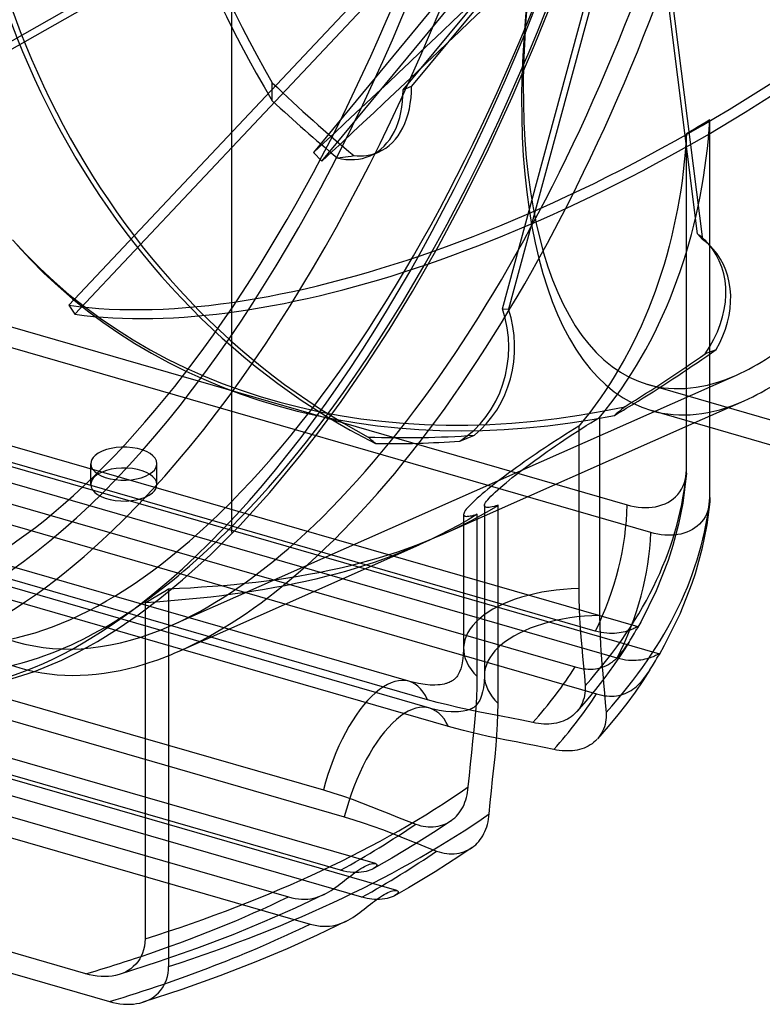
# Model space of a CAD drawing. Header units: millimetres. Extents: x -156 to 156, y -127 to 111.
# Tile 9 of 12: x 41 to 103, y -127 to -45. Entities that reach past the tile are written whole.
import ezdxf

# ---------------------------------------------------------------- set-up
doc = ezdxf.new("R2010")
doc.units = ezdxf.units.MM
doc.layers.add('HIDDEN', color=7, linetype='Continuous')
doc.layers.add('THICK', color=7, linetype='Continuous')

msp = doc.modelspace()

# ---------------------------------------------------------------- linework, layer by layer
at = {"layer": 'HIDDEN'}
for p, q in [((58.61, -87.587), (58.61, 53.749)), ((58.61, -87.587), (58.61, 53.749)), ((69.439, -30.225), (32.714, -51.072)), ((33.121, -51.529), (70.53, -30.294)), ((85.124, -36.573), (73.551, -50.52)), ((72.85, -50.827), (84.282, -37.05)), ((71.867, -40.275), (45.078, -68.722)), ((45.571, -69.464), (72.859, -40.487)), ((78.544, -40.112), (65.397, -56.034)), ((66.097, -56.746), (79.49, -40.526)), ((97.323, -62.792), (94.574, -40.951)), ((94.947, -41.139), (97.73, -63.249)), ((83.784, -47.11), (85.564, -42.668)), ((81.122, -69.022), (87.896, -44.02)), ((88.472, -43.734), (81.615, -69.045)), ((-46.471, -45.475), (91.471, -85.295)), ((93.454, -87.6), (-48.454, -46.634)), ((81.916, -51.443), (83.784, -47.11)), ((-68.203, -49.069), (92.367, -95.422)), ((-69.992, -50.285), (94.156, -97.67)), ((61.979, -50.485), (61.98, -50.236)), ((61.979, -50.734), (61.979, -50.485)), ((72.85, -50.827), (73.551, -50.52)), ((61.973, -51.726), (61.975, -51.479)), ((61.975, -51.479), (61.977, -51.231)), ((61.977, -51.231), (61.978, -50.983)), ((61.978, -50.983), (61.979, -50.734)), ((79.94, -55.713), (81.916, -51.443)), ((88.829, -95.791), (-63.329, -51.866)), ((90.631, -98.043), (-65.131, -53.078)), ((97.388, -53.887), (97.062, -54.082)), ((97.713, -53.691), (97.388, -53.887)), ((98.036, -53.497), (97.713, -53.691)), ((98.357, -53.302), (98.036, -53.497)), ((98.298, -54.099), (98.357, -53.302)), ((98.357, -78.874), (98.357, -53.302)), ((-67.649, -54.084), (87.149, -98.77)), ((96.404, -54.475), (96.356, -55.252)), ((96.734, -54.279), (96.404, -54.475)), ((96.404, -82.389), (96.404, -54.475)), ((97.062, -54.082), (96.734, -54.279)), ((98.226, -54.897), (98.298, -54.099)), ((-69.421, -55.304), (88.921, -101.013)), ((96.356, -55.252), (96.295, -56.031)), ((98.142, -55.697), (98.226, -54.897)), ((65.397, -56.034), (66.097, -56.746)), ((67.612, -56.449), (67.84, -56.425)), ((67.84, -56.425), (68.069, -56.397)), ((68.069, -56.397), (68.3, -56.365)), ((68.3, -56.365), (68.532, -56.328)), ((68.532, -56.328), (68.765, -56.288)), ((70.101, -56.308), (70.802, -56.002)), ((77.893, -59.837), (79.94, -55.713)), ((96.295, -56.031), (96.221, -56.812)), ((98.046, -56.497), (98.142, -55.697)), ((67.382, -56.468), (67.612, -56.449)), ((96.221, -56.812), (96.135, -57.594)), ((97.937, -57.297), (98.046, -56.497)), ((96.135, -57.594), (96.035, -58.376)), ((97.815, -58.097), (97.937, -57.297)), ((96.035, -58.376), (95.922, -59.157)), ((97.532, -59.691), (97.68, -58.895)), ((97.68, -58.895), (97.815, -58.097)), ((73.333, -99.962), (-67.786, -59.224)), ((95.922, -59.157), (95.796, -59.938)), ((97.371, -60.484), (97.532, -59.691)), ((75.065, -102.194), (-69.518, -60.456)), ((75.782, -63.804), (77.893, -59.837)), ((95.796, -59.938), (95.657, -60.717)), ((97.197, -61.275), (97.371, -60.484)), ((74.89, -101.489), (-66.229, -60.752)), ((95.657, -60.717), (95.504, -61.493)), ((97.01, -62.061), (97.197, -61.275)), ((76.622, -103.721), (-67.961, -61.984)), ((95.504, -61.493), (95.338, -62.268)), ((96.81, -62.844), (97.01, -62.061)), ((95.338, -62.268), (95.159, -63.039)), ((96.597, -63.621), (96.81, -62.844)), ((97.323, -62.792), (97.73, -63.249)), ((73.635, -67.568), (75.782, -63.804)), ((94.966, -63.806), (94.759, -64.568)), ((95.159, -63.039), (94.966, -63.806)), ((96.37, -64.394), (96.597, -63.621)), ((98.617, -64.051), (98.211, -63.595)), ((94.759, -64.568), (94.54, -65.326)), ((96.13, -65.16), (96.37, -64.394)), ((94.54, -65.326), (94.306, -66.078)), ((95.877, -65.92), (96.13, -65.16)), ((94.306, -66.078), (94.06, -66.825)), ((95.611, -66.673), (95.877, -65.92)), ((94.06, -66.825), (93.8, -67.565)), ((95.332, -67.419), (95.611, -66.673)), ((71.684, -70.772), (73.635, -67.568)), ((93.8, -67.565), (93.527, -68.298)), ((95.04, -68.157), (95.332, -67.419)), ((93.527, -68.298), (93.24, -69.024)), ((94.735, -68.887), (95.04, -68.157)), ((-76.622, -69.484), (67.961, -111.221)), ((45.078, -68.722), (45.571, -69.464)), ((81.122, -69.022), (81.615, -69.045)), ((93.24, -69.024), (92.941, -69.743)), ((94.417, -69.609), (94.735, -68.887)), ((72.337, -117.352), (-93.173, -69.574)), ((92.941, -69.743), (92.628, -70.453)), ((93.744, -71.024), (94.087, -70.321)), ((94.087, -70.321), (94.417, -69.609)), ((67.649, -115.657), (-87.149, -70.971)), ((69.709, -73.819), (71.684, -70.772)), ((92.303, -71.155), (91.964, -71.847)), ((92.628, -70.453), (92.303, -71.155)), ((93.388, -71.717), (93.744, -71.024)), ((91.964, -71.847), (91.613, -72.531)), ((93.02, -72.4), (93.388, -71.717)), ((69.421, -117.901), (-88.921, -72.192)), ((91.613, -72.531), (91.25, -73.204)), ((92.64, -73.072), (93.02, -72.4)), ((97.965, -72.741), (98.124, -72.676)), ((98.124, -72.676), (98.278, -72.616)), ((98.278, -72.616), (98.43, -72.557)), ((98.43, -72.557), (98.582, -72.501)), ((98.582, -72.501), (98.732, -72.446)), ((98.732, -72.446), (98.881, -72.394)), ((91.25, -73.204), (90.874, -73.868)), ((92.248, -73.733), (92.64, -73.072)), ((67.715, -76.707), (69.709, -73.819)), ((90.874, -73.868), (90.486, -74.521)), ((91.429, -75.022), (91.844, -74.384)), ((91.844, -74.384), (92.248, -73.733)), ((-90.631, -75.162), (65.131, -120.127)), ((53.621, -95.31), (100.569, -74.524)), ((90.086, -75.164), (89.674, -75.795)), ((90.486, -74.521), (90.086, -75.164)), ((91.002, -75.649), (91.429, -75.022)), ((89.674, -75.795), (89.251, -76.415)), ((90.565, -76.263), (91.002, -75.649)), ((118.306, -82.551), (93.191, -75.301)), ((65.769, -79.35), (67.715, -76.707)), ((89.251, -76.415), (88.816, -77.024)), ((89.657, -77.455), (90.116, -76.865)), ((90.116, -76.865), (90.565, -76.263)), ((97.053, -78.497), (101.197, -76.662)), ((88.371, -77.62), (87.914, -78.205)), ((88.816, -77.024), (88.371, -77.62)), ((89.188, -78.032), (89.657, -77.455)), ((90.712, -77.63), (90.567, -77.748)), ((90.855, -77.51), (90.712, -77.63)), ((90.998, -77.39), (90.855, -77.51)), ((91.14, -77.269), (90.998, -77.39)), ((91.281, -77.146), (91.14, -77.269)), ((87.914, -78.205), (87.448, -78.777)), ((88.07, -78.722), (88.444, -78.488)), ((88.444, -78.488), (88.817, -78.258)), ((88.817, -78.258), (89.188, -78.032)), ((89.188, -78.032), (89.188, -81.979)), ((90.567, -77.748), (90.423, -77.866)), ((86.733, -79.215), (86.373, -79.439)), ((87.091, -78.994), (86.733, -79.215)), ((86.953, -79.441), (87.324, -79.199)), ((87.448, -78.777), (87.091, -78.994)), ((87.324, -79.199), (87.696, -78.96)), ((87.448, -78.777), (87.448, -92.254)), ((87.696, -78.96), (88.07, -78.722)), ((64.39, -81.124), (65.769, -79.35)), ((70.053, -79.759), (69.952, -79.666)), ((70.154, -79.851), (70.053, -79.759)), ((70.254, -79.942), (70.154, -79.851)), ((70.354, -80.032), (70.254, -79.942)), ((70.454, -80.122), (70.354, -80.032)), ((70.553, -80.21), (70.454, -80.122)), ((77.561, -80.003), (77.769, -79.924)), ((77.769, -79.924), (77.974, -79.844)), ((77.974, -79.844), (78.177, -79.763)), ((78.177, -79.763), (78.378, -79.681)), ((78.378, -79.681), (78.579, -79.597)), ((78.579, -79.597), (78.778, -79.513)), ((85.299, -80.127), (84.945, -80.359)), ((85.655, -79.896), (85.299, -80.127)), ((85.513, -80.406), (85.864, -80.166)), ((86.014, -79.666), (85.655, -79.896)), ((85.864, -80.166), (86.222, -79.925)), ((86.373, -79.439), (86.014, -79.666)), ((86.222, -79.925), (86.585, -79.683)), ((86.585, -79.683), (86.953, -79.441)), ((84.25, -80.822), (83.911, -81.053)), ((84.595, -80.591), (84.25, -80.822)), ((84.491, -81.121), (84.831, -80.88)), ((84.945, -80.359), (84.595, -80.591)), ((84.831, -80.88), (85.169, -80.644)), ((85.169, -80.644), (85.513, -80.406)), ((61.776, -84.265), (64.39, -81.124)), ((82.925, -81.737), (82.597, -81.969)), ((83.252, -81.507), (82.925, -81.737)), ((83.578, -81.281), (83.252, -81.507)), ((83.473, -81.857), (83.809, -81.611)), ((83.911, -81.053), (83.578, -81.281)), ((83.809, -81.611), (84.149, -81.365)), ((84.149, -81.365), (84.491, -81.121)), ((46.891, -83.612), (46.891, -81.88)), ((52.391, -83.612), (52.391, -81.88)), ((81.944, -82.441), (81.623, -82.677)), ((82.269, -82.205), (81.944, -82.441)), ((82.213, -82.814), (82.512, -82.582)), ((82.597, -81.969), (82.269, -82.205)), ((82.512, -82.582), (82.823, -82.344)), ((82.823, -82.344), (83.144, -82.102)), ((83.144, -82.102), (83.473, -81.857)), ((96.394, -82.667), (96.397, -82.62)), ((96.397, -82.62), (96.4, -82.574)), ((96.4, -82.574), (96.402, -82.527)), ((96.402, -82.527), (96.403, -82.481)), ((96.403, -82.481), (96.404, -82.435)), ((96.404, -82.435), (96.404, -82.389)), ((80.707, -83.369), (80.423, -83.591)), ((81.003, -83.143), (80.707, -83.369)), ((81.309, -82.911), (81.003, -83.143)), ((81.623, -82.677), (81.309, -82.911)), ((81.405, -83.464), (81.658, -83.256)), ((81.658, -83.256), (81.928, -83.039)), ((81.928, -83.039), (82.213, -82.814)), ((96.393, -82.672), (96.091, -85.159)), ((96.215, -83.524), (96.299, -83.25)), ((96.299, -83.25), (96.359, -82.961)), ((96.359, -82.961), (96.394, -82.667)), ((79.653, -84.21), (79.428, -84.399)), ((79.895, -84.012), (79.653, -84.21)), ((80.152, -83.805), (79.895, -84.012)), ((80.423, -83.591), (80.152, -83.805)), ((80.325, -84.416), (80.516, -84.235)), ((80.516, -84.235), (80.726, -84.045)), ((80.726, -84.045), (80.952, -83.846)), ((80.952, -83.846), (81.169, -83.661)), ((81.169, -83.661), (81.405, -83.464)), ((95.682, -84.443), (95.849, -84.232)), ((95.849, -84.232), (95.992, -84.009)), ((95.992, -84.009), (96.111, -83.779)), ((96.111, -83.779), (96.215, -83.524)), ((59.278, -87.005), (61.776, -84.265)), ((78.818, -84.935), (78.639, -85.102)), ((79.012, -84.759), (78.818, -84.935)), ((79.22, -84.577), (79.012, -84.759)), ((79.428, -84.399), (79.22, -84.577)), ((79.707, -85.119), (79.784, -85.007)), ((79.784, -85.007), (79.884, -84.881)), ((79.884, -84.881), (80.008, -84.739)), ((80.008, -84.739), (80.156, -84.584)), ((80.156, -84.584), (80.325, -84.416)), ((94.861, -85.096), (95.079, -84.967)), ((95.079, -84.967), (95.291, -84.814)), ((95.291, -84.814), (95.494, -84.639)), ((95.494, -84.639), (95.682, -84.443)), ((98.34, -85.04), (98.302, -85.318)), ((77.959, -85.877), (77.914, -85.963)), ((78.024, -85.778), (77.959, -85.877)), ((78.107, -85.667), (78.024, -85.778)), ((78.211, -85.543), (78.107, -85.667)), ((78.335, -85.407), (78.211, -85.543)), ((78.478, -85.26), (78.335, -85.407)), ((78.639, -85.102), (78.478, -85.26)), ((79.286, -86.196), (80.024, -85.776)), ((79.612, -85.365), (79.622, -85.297)), ((79.62, -85.416), (79.612, -85.365)), ((79.612, -85.365), (79.612, -99.481)), ((79.645, -85.456), (79.62, -85.416)), ((79.622, -85.297), (79.653, -85.216)), ((79.685, -85.486), (79.645, -85.456)), ((79.653, -85.216), (79.707, -85.119)), ((79.742, -85.507), (79.685, -85.486)), ((79.815, -85.519), (79.742, -85.507)), ((79.904, -85.52), (79.815, -85.519)), ((80.009, -85.513), (79.904, -85.52)), ((80.128, -85.496), (80.009, -85.513)), ((80.024, -85.776), (80.748, -85.342)), ((80.263, -85.47), (80.128, -85.496)), ((80.411, -85.435), (80.263, -85.47)), ((80.573, -85.392), (80.411, -85.435)), ((80.748, -85.341), (80.573, -85.392)), ((80.748, -85.716), (80.748, -85.342)), ((91.471, -85.295), (91.765, -85.372)), ((91.765, -85.372), (92.07, -85.436)), ((92.07, -85.436), (92.379, -85.484)), ((92.379, -85.484), (92.686, -85.514)), ((92.686, -85.514), (92.986, -85.525)), ((92.986, -85.525), (93.272, -85.519)), ((93.272, -85.519), (93.545, -85.496)), ((93.545, -85.496), (93.821, -85.455)), ((93.821, -85.455), (94.098, -85.394)), ((94.098, -85.394), (94.367, -85.312)), ((94.367, -85.312), (94.623, -85.212)), ((94.623, -85.212), (94.861, -85.096)), ((96.091, -85.159), (95.745, -86.903)), ((98.16, -85.846), (98.062, -86.084)), ((98.241, -85.589), (98.16, -85.846)), ((98.302, -85.318), (98.241, -85.589)), ((78.252, -86.542), (77.475, -86.986)), ((77.763, -86.996), (78.532, -86.603)), ((77.888, -86.037), (77.88, -86.099)), ((77.88, -86.099), (77.887, -86.147)), ((77.88, -86.099), (77.88, -97.249)), ((77.887, -86.147), (77.908, -86.185)), ((77.914, -85.963), (77.888, -86.037)), ((77.908, -86.185), (77.942, -86.215)), ((77.942, -86.215), (77.991, -86.237)), ((77.991, -86.237), (78.052, -86.251)), ((78.052, -86.251), (78.128, -86.257)), ((78.128, -86.257), (78.217, -86.255)), ((78.217, -86.255), (78.319, -86.245)), ((79.012, -86.083), (78.252, -86.542)), ((78.319, -86.245), (78.434, -86.227)), ((78.434, -86.227), (78.561, -86.202)), ((78.532, -86.603), (79.286, -86.196)), ((78.561, -86.202), (78.7, -86.169)), ((78.7, -86.169), (78.851, -86.129)), ((78.851, -86.129), (79.012, -86.083)), ((79.012, -99.559), (79.012, -86.083)), ((97.814, -86.514), (97.658, -86.717)), ((97.949, -86.302), (97.814, -86.514)), ((98.062, -86.084), (97.949, -86.302)), ((56.836, -89.441), (59.278, -87.005)), ((76.681, -87.416), (75.87, -87.831)), ((76.182, -87.738), (76.98, -87.374)), ((77.475, -86.986), (76.681, -87.416)), ((76.98, -87.374), (77.763, -86.996)), ((95.745, -86.903), (95.281, -88.665)), ((96.68, -87.467), (96.444, -87.57)), ((96.9, -87.351), (96.68, -87.467)), ((97.101, -87.223), (96.9, -87.351)), ((97.297, -87.074), (97.101, -87.223)), ((97.485, -86.905), (97.297, -87.074)), ((97.658, -86.717), (97.485, -86.905)), ((58.608, -87.587), (58.608, -87.587)), ((58.608, -87.587), (58.608, -87.586)), ((58.608, -87.586), (58.608, -87.586)), ((58.608, -87.586), (58.608, -87.586)), ((58.608, -87.586), (58.608, -87.586)), ((58.608, -87.586), (58.608, -87.586)), ((58.608, -87.586), (58.608, -87.586)), ((58.608, -87.586), (58.609, -87.586)), ((58.609, -87.587), (58.608, -87.587)), ((58.608, -87.587), (58.608, -87.587)), ((58.608, -87.587), (58.608, -87.587)), ((58.608, -87.587), (58.608, -87.587)), ((58.608, -87.587), (58.608, -87.587)), ((58.608, -87.587), (58.608, -87.587)), ((58.608, -87.587), (58.608, -87.587)), ((58.608, -87.587), (58.608, -87.587)), ((58.608, -87.587), (58.608, -87.587)), ((58.608, -87.587), (58.608, -87.587)), ((58.608, -87.587), (58.608, -87.587)), ((58.608, -87.587), (58.608, -87.587)), ((58.608, -87.587), (58.608, -87.587)), ((58.608, -87.587), (58.608, -87.587)), ((58.609, -87.586), (58.609, -87.586)), ((58.609, -87.586), (58.609, -87.586)), ((58.609, -87.586), (58.609, -87.586)), ((58.609, -87.586), (58.609, -87.586)), ((58.609, -87.586), (58.609, -87.586)), ((58.609, -87.586), (58.609, -87.586)), ((58.609, -87.586), (58.609, -87.586)), ((58.609, -87.586), (58.609, -87.586)), ((58.609, -87.586), (58.609, -87.586)), ((58.609, -87.586), (58.609, -87.586)), ((58.609, -87.586), (58.609, -87.586)), ((58.609, -87.586), (58.609, -87.586)), ((58.609, -87.586), (58.609, -87.586)), ((58.609, -87.586), (58.61, -87.586)), ((58.61, -87.587), (58.609, -87.587)), ((58.609, -87.587), (58.609, -87.587)), ((58.609, -87.587), (58.609, -87.587)), ((58.609, -87.587), (58.609, -87.587)), ((58.609, -87.587), (58.609, -87.587)), ((58.609, -87.587), (58.609, -87.587)), ((58.609, -87.587), (58.609, -87.587)), ((58.609, -87.587), (58.609, -87.587)), ((58.609, -87.587), (58.609, -87.587)), ((58.609, -87.587), (58.609, -87.587)), ((58.609, -87.587), (58.609, -87.587)), ((58.609, -87.587), (58.609, -87.587)), ((58.609, -87.587), (58.609, -87.587)), ((58.61, -87.586), (58.61, -87.586)), ((58.61, -87.586), (58.61, -87.586)), ((58.61, -87.586), (58.61, -87.586)), ((58.61, -87.586), (58.61, -87.586)), ((58.61, -87.586), (58.61, -87.586)), ((58.61, -87.586), (58.61, -87.586)), ((58.61, -87.586), (58.61, -87.586)), ((58.61, -87.586), (58.61, -87.587)), ((58.61, -87.586), (58.61, -87.586)), ((58.61, -87.587), (58.61, -87.587)), ((58.61, -87.587), (58.61, -87.587)), ((58.61, -87.587), (58.61, -87.587)), ((58.61, -87.587), (58.61, -87.587)), ((58.61, -87.587), (58.61, -87.587)), ((58.61, -87.587), (58.61, -87.587)), ((58.61, -87.587), (58.61, -87.587)), ((58.61, -87.587), (58.61, -87.587)), ((58.61, -87.587), (58.61, -87.587)), ((58.61, -87.587), (58.61, -87.587)), ((58.61, -87.587), (58.61, -87.587)), ((58.61, -87.587), (58.61, -87.587)), ((58.61, -87.587), (58.61, -87.587)), ((58.61, -87.587), (58.61, -87.587)), ((58.61, -87.587), (58.61, -87.587)), ((58.61, -87.587), (58.61, -87.587)), ((58.61, -87.587), (58.61, -87.587)), ((75.043, -88.231), (74.199, -88.616)), ((75.87, -87.831), (75.043, -88.231)), ((93.731, -87.673), (93.454, -87.6)), ((94.017, -87.734), (93.731, -87.673)), ((94.309, -87.781), (94.017, -87.734)), ((94.599, -87.812), (94.309, -87.781)), ((94.884, -87.826), (94.599, -87.812)), ((95.16, -87.824), (94.884, -87.826)), ((95.422, -87.807), (95.16, -87.824)), ((95.678, -87.774), (95.422, -87.807)), ((95.937, -87.724), (95.678, -87.774)), ((96.195, -87.656), (95.937, -87.724)), ((96.444, -87.57), (96.195, -87.656)), ((54.25, -97.449), (74.195, -88.618)), ((73.469, -88.931), (72.726, -89.236)), ((74.199, -88.616), (73.469, -88.931)), ((95.281, -88.665), (94.879, -89.921)), ((54.514, -91.543), (56.836, -89.441)), ((71.21, -89.81), (70.436, -90.081)), ((71.974, -89.529), (71.21, -89.81)), ((72.726, -89.236), (71.974, -89.529)), ((94.879, -89.921), (93.892, -92.433)), ((68.858, -90.588), (68.055, -90.825)), ((69.652, -90.34), (68.858, -90.588)), ((70.436, -90.081), (69.652, -90.34)), ((52.636, -93.089), (54.514, -91.543)), ((65.592, -91.469), (64.754, -91.662)), ((66.422, -91.265), (65.592, -91.469)), ((67.243, -91.05), (66.422, -91.265)), ((68.055, -90.825), (67.243, -91.05)), ((61.323, -92.333), (60.448, -92.476)), ((62.192, -92.18), (61.323, -92.333)), ((63.053, -92.018), (62.192, -92.18)), ((63.907, -91.845), (63.053, -92.018)), ((64.754, -91.662), (63.907, -91.845)), ((87.448, -92.254), (87.456, -93.107)), ((93.892, -92.433), (92.625, -94.998)), ((50.827, -94.448), (52.636, -93.089)), ((54.162, -93.234), (53.246, -93.311)), ((55.075, -93.15), (54.162, -93.234)), ((55.983, -93.058), (55.075, -93.15)), ((56.886, -92.958), (55.983, -93.058)), ((57.785, -92.851), (56.886, -92.958)), ((58.678, -92.735), (57.785, -92.851)), ((59.566, -92.61), (58.678, -92.735)), ((60.448, -92.476), (59.566, -92.61)), ((87.456, -93.107), (87.481, -93.924)), ((52.327, -93.382), (51.404, -93.446)), ((53.246, -93.311), (52.327, -93.382)), ((87.481, -93.924), (87.52, -94.719)), ((49.091, -95.632), (50.827, -94.448)), ((87.52, -94.719), (87.571, -95.504)), ((47.441, -96.647), (49.091, -95.632)), ((87.571, -95.504), (87.633, -96.294)), ((91.839, -95.665), (91.722, -95.711)), ((91.944, -95.62), (91.839, -95.665)), ((92.038, -95.577), (91.944, -95.62)), ((92.119, -95.537), (92.038, -95.577)), ((92.188, -95.502), (92.119, -95.537)), ((92.245, -95.473), (92.188, -95.502)), ((92.198, -95.751), (92.25, -95.664)), ((92.291, -95.449), (92.245, -95.473)), ((92.25, -95.664), (92.293, -95.591)), ((92.327, -95.432), (92.291, -95.449)), ((92.293, -95.591), (92.328, -95.531)), ((92.352, -95.423), (92.327, -95.432)), ((92.625, -94.998), (92.328, -95.532)), ((92.328, -95.531), (92.346, -95.499)), ((92.346, -95.499), (92.36, -95.473)), ((92.368, -95.422), (92.352, -95.423)), ((92.36, -95.473), (92.369, -95.452)), ((92.373, -95.427), (92.368, -95.422)), ((92.369, -95.452), (92.373, -95.437)), ((92.373, -95.437), (92.373, -95.427)), ((87.633, -96.294), (87.703, -97.093)), ((89.071, -95.854), (88.829, -95.791)), ((89.311, -95.905), (89.071, -95.854)), ((89.546, -95.943), (89.311, -95.905)), ((89.773, -95.968), (89.546, -95.943)), ((89.994, -95.982), (89.773, -95.968)), ((90.208, -95.986), (89.994, -95.982)), ((90.414, -95.98), (90.208, -95.986)), ((90.612, -95.965), (90.414, -95.98)), ((90.8, -95.943), (90.612, -95.965)), ((90.98, -95.915), (90.8, -95.943)), ((91.149, -95.881), (90.98, -95.915)), ((91.308, -95.842), (91.149, -95.881)), ((91.456, -95.8), (91.308, -95.842)), ((91.595, -95.756), (91.456, -95.8)), ((91.722, -95.711), (91.595, -95.756)), ((91.733, -96.538), (91.828, -96.379)), ((91.828, -96.379), (91.916, -96.23)), ((91.916, -96.23), (91.997, -96.092)), ((91.997, -96.092), (92.071, -95.965)), ((92.071, -95.965), (92.139, -95.851)), ((92.139, -95.851), (92.198, -95.751)), ((45.94, -97.477), (47.441, -96.647)), ((77.88, -97.249), (77.858, -97.804)), ((87.703, -97.093), (87.776, -97.891)), ((91.63, -96.706), (91.004, -97.682)), ((91.194, -97.357), (91.312, -97.192)), ((91.312, -97.192), (91.425, -97.027)), ((91.425, -97.027), (91.53, -96.864)), ((91.53, -96.864), (91.63, -96.706)), ((91.631, -96.705), (91.733, -96.538)), ((44.483, -98.195), (45.94, -97.477)), ((77.858, -97.804), (77.799, -98.273)), ((87.776, -97.891), (87.849, -98.694)), ((91.004, -97.682), (90.342, -98.65)), ((90.375, -98.241), (90.523, -98.114)), ((90.523, -98.114), (90.666, -97.977)), ((90.87, -98.106), (90.631, -98.043)), ((90.666, -97.977), (90.807, -97.831)), ((90.807, -97.831), (90.942, -97.677)), ((91.11, -98.157), (90.87, -98.106)), ((90.942, -97.677), (91.07, -97.519)), ((91.07, -97.519), (91.194, -97.357)), ((91.344, -98.194), (91.11, -98.157)), ((92.947, -98.131), (92.778, -98.166)), ((93.106, -98.093), (92.947, -98.131)), ((93.254, -98.051), (93.106, -98.093)), ((93.392, -98.006), (93.254, -98.051)), ((93.518, -97.961), (93.392, -98.006)), ((93.634, -97.915), (93.518, -97.961)), ((93.739, -97.87), (93.634, -97.915)), ((93.832, -97.826), (93.739, -97.87)), ((93.912, -97.787), (93.832, -97.826)), ((93.981, -97.752), (93.912, -97.787)), ((94.037, -97.722), (93.981, -97.752)), ((94.083, -97.698), (94.037, -97.722)), ((94.117, -97.681), (94.083, -97.698)), ((94.142, -97.671), (94.117, -97.681)), ((94.124, -97.759), (94.139, -97.733)), ((94.139, -97.733), (94.15, -97.712)), ((94.156, -97.67), (94.142, -97.671)), ((94.15, -97.712), (94.157, -97.695)), ((94.161, -97.674), (94.156, -97.67)), ((94.157, -97.695), (94.161, -97.683)), ((94.161, -97.683), (94.161, -97.674)), ((42.204, -99.145), (44.483, -98.195)), ((77.641, -98.918), (77.545, -99.168)), ((77.732, -98.604), (77.641, -98.918)), ((77.799, -98.273), (77.732, -98.604)), ((87.149, -98.77), (87.37, -98.828)), ((87.37, -98.828), (87.591, -98.876)), ((87.591, -98.876), (87.811, -98.912)), ((87.811, -98.912), (88.028, -98.937)), ((87.849, -98.694), (87.919, -99.505)), ((88.028, -98.937), (88.24, -98.95)), ((88.24, -98.95), (88.447, -98.951)), ((88.447, -98.951), (88.649, -98.94)), ((88.649, -98.94), (88.846, -98.919)), ((88.846, -98.919), (89.037, -98.886)), ((89.037, -98.886), (89.223, -98.842)), ((89.223, -98.842), (89.403, -98.787)), ((89.403, -98.787), (89.577, -98.722)), ((89.577, -98.722), (89.746, -98.646)), ((90.342, -98.65), (89.615, -99.646)), ((89.746, -98.646), (89.91, -98.56)), ((89.91, -98.56), (90.069, -98.464)), ((90.069, -98.464), (90.224, -98.358)), ((90.224, -98.358), (90.375, -98.241)), ((91.572, -98.22), (91.344, -98.194)), ((91.793, -98.234), (91.572, -98.22)), ((92.006, -98.237), (91.793, -98.234)), ((92.212, -98.231), (92.006, -98.237)), ((92.41, -98.217), (92.212, -98.231)), ((92.599, -98.194), (92.41, -98.217)), ((92.778, -98.166), (92.599, -98.194)), ((77.156, -99.763), (77.106, -99.808)), ((77.232, -99.683), (77.156, -99.763)), ((77.309, -99.587), (77.232, -99.683)), ((77.372, -99.496), (77.309, -99.587)), ((77.437, -99.387), (77.372, -99.496)), ((77.491, -99.286), (77.437, -99.387)), ((77.545, -99.168), (77.491, -99.286)), ((79, -100.431), (79.012, -99.559)), ((79.612, -99.481), (79.59, -100.035)), ((87.919, -99.505), (87.982, -100.331)), ((89.615, -99.646), (88.851, -100.633)), ((92.805, -99.81), (92.929, -99.65)), ((92.929, -99.65), (93.049, -99.488)), ((93.049, -99.488), (93.163, -99.324)), ((93.163, -99.324), (93.27, -99.162)), ((93.27, -99.162), (93.372, -99.004)), ((73.51, -100.011), (73.333, -99.962)), ((74.129, -100.153), (73.51, -100.011)), ((74.684, -100.237), (74.129, -100.153)), ((75.112, -100.271), (74.684, -100.237)), ((75.488, -100.275), (75.112, -100.271)), ((75.732, -100.263), (75.488, -100.275)), ((75.933, -100.243), (75.732, -100.263)), ((76.112, -100.217), (75.933, -100.243)), ((76.27, -100.186), (76.112, -100.217)), ((76.41, -100.151), (76.27, -100.186)), ((76.446, -100.141), (76.41, -100.151)), ((76.573, -100.101), (76.446, -100.141)), ((76.682, -100.06), (76.573, -100.101)), ((76.776, -100.019), (76.682, -100.06)), ((76.857, -99.978), (76.776, -100.019)), ((76.93, -99.936), (76.857, -99.978)), ((76.994, -99.894), (76.93, -99.936)), ((77.052, -99.853), (76.994, -99.894)), ((77.106, -99.808), (77.052, -99.853)), ((78.967, -101.299), (79, -100.431)), ((79.532, -100.503), (79.464, -100.836)), ((79.59, -100.035), (79.532, -100.503)), ((87.982, -100.331), (87.99, -100.539)), ((87.99, -100.539), (87.984, -100.745)), ((91.959, -100.626), (92.109, -100.513)), ((92.109, -100.513), (92.256, -100.39)), ((92.256, -100.39), (92.4, -100.257)), ((92.4, -100.257), (92.54, -100.114)), ((92.54, -100.114), (92.676, -99.965)), ((92.676, -99.965), (92.805, -99.81)), ((78.914, -102.176), (78.967, -101.299)), ((79.278, -101.399), (79.223, -101.517)), ((79.373, -101.15), (79.278, -101.399)), ((79.464, -100.836), (79.373, -101.15)), ((87.889, -101.344), (87.831, -101.535)), ((87.933, -101.148), (87.889, -101.344)), ((87.965, -100.949), (87.933, -101.148)), ((87.984, -100.745), (87.965, -100.949)), ((88.851, -100.633), (88.078, -101.573)), ((88.921, -101.014), (89.14, -101.071)), ((89.14, -101.071), (89.359, -101.119)), ((89.359, -101.119), (89.577, -101.155)), ((89.577, -101.155), (89.791, -101.179)), ((89.791, -101.179), (90, -101.192)), ((90, -101.192), (90.204, -101.194)), ((90.204, -101.194), (90.403, -101.185)), ((90.403, -101.185), (90.596, -101.165)), ((90.596, -101.165), (90.785, -101.133)), ((90.785, -101.133), (90.968, -101.091)), ((90.968, -101.091), (91.145, -101.039)), ((91.145, -101.039), (91.318, -100.977)), ((91.318, -100.977), (91.485, -100.904)), ((91.485, -100.904), (91.648, -100.821)), ((91.648, -100.821), (91.805, -100.729)), ((91.805, -100.729), (91.959, -100.626)), ((75.691, -101.711), (74.89, -101.489)), ((75.237, -102.241), (75.065, -102.194)), ((75.859, -102.384), (75.237, -102.241)), ((76.535, -101.926), (75.691, -101.711)), ((77.413, -102.133), (76.535, -101.926)), ((78.313, -102.329), (77.413, -102.133)), ((78.508, -102.251), (78.414, -102.292)), ((78.589, -102.21), (78.508, -102.251)), ((78.662, -102.168), (78.589, -102.21)), ((78.726, -102.126), (78.662, -102.168)), ((78.784, -102.085), (78.726, -102.126)), ((78.838, -102.04), (78.784, -102.085)), ((78.888, -101.995), (78.838, -102.04)), ((78.843, -103.07), (78.914, -102.176)), ((78.964, -101.915), (78.888, -101.995)), ((79.041, -101.818), (78.964, -101.915)), ((79.104, -101.728), (79.041, -101.818)), ((79.169, -101.619), (79.104, -101.728)), ((79.223, -101.517), (79.169, -101.619)), ((88.078, -101.573), (87.269, -102.504)), ((87.481, -102.235), (87.365, -102.391)), ((87.586, -102.071), (87.481, -102.235)), ((87.679, -101.899), (87.586, -102.071)), ((87.761, -101.72), (87.679, -101.899)), ((87.831, -101.535), (87.761, -101.72)), ((76.416, -102.469), (75.859, -102.384)), ((76.843, -102.503), (76.416, -102.469)), ((77.218, -102.507), (76.843, -102.503)), ((77.464, -102.495), (77.218, -102.507)), ((77.843, -102.449), (77.464, -102.495)), ((78.141, -102.384), (77.843, -102.449)), ((78.178, -102.373), (78.141, -102.384)), ((78.305, -102.333), (78.178, -102.373)), ((78.414, -102.292), (78.305, -102.333)), ((79.221, -102.516), (78.313, -102.329)), ((78.757, -103.992), (78.843, -103.07)), ((80.124, -102.694), (79.221, -102.516)), ((81.009, -102.865), (80.124, -102.694)), ((81.862, -103.031), (81.009, -102.865)), ((82.734, -103.204), (81.862, -103.031)), ((86.667, -103.011), (86.505, -103.107)), ((86.823, -102.907), (86.667, -103.011)), ((86.97, -102.792), (86.823, -102.907)), ((87.109, -102.669), (86.97, -102.792)), ((87.238, -102.538), (87.109, -102.669)), ((87.365, -102.391), (87.238, -102.538)), ((77.237, -103.893), (76.622, -103.721)), ((83.64, -103.391), (82.734, -103.204)), ((83.869, -103.435), (83.64, -103.391)), ((84.095, -103.469), (83.869, -103.435)), ((84.319, -103.494), (84.095, -103.469)), ((84.54, -103.509), (84.319, -103.494)), ((84.757, -103.515), (84.54, -103.509)), ((84.971, -103.51), (84.757, -103.515)), ((85.181, -103.496), (84.971, -103.51)), ((85.387, -103.471), (85.181, -103.496)), ((85.589, -103.435), (85.387, -103.471)), ((85.785, -103.39), (85.589, -103.435)), ((85.974, -103.334), (85.785, -103.39)), ((86.158, -103.268), (85.974, -103.334)), ((86.335, -103.192), (86.158, -103.268)), ((86.505, -103.107), (86.335, -103.192)), ((77.881, -104.062), (77.237, -103.893)), ((78.547, -104.226), (77.881, -104.062)), ((79.231, -104.384), (78.547, -104.226)), ((78.66, -104.934), (78.757, -103.992)), ((79.928, -104.536), (79.231, -104.384)), ((80.63, -104.682), (79.928, -104.536)), ((51.404, -104.71), (66.229, -108.989)), ((78.558, -105.882), (78.66, -104.934)), ((78.456, -106.834), (78.558, -105.882)), ((78.358, -107.788), (78.456, -106.834)), ((78.269, -108.742), (78.358, -107.788)), ((78.245, -108.968), (78.269, -108.742)), ((70.564, -115.108), (51.404, -109.577)), ((66.229, -108.989), (67.014, -109.225)), ((67.014, -109.225), (67.809, -109.483)), ((67.809, -109.483), (68.606, -109.76)), ((78.063, -109.814), (78.121, -109.611)), ((78.121, -109.611), (78.171, -109.402)), ((78.171, -109.402), (78.212, -109.187)), ((78.212, -109.187), (78.245, -108.968)), ((68.606, -109.76), (69.395, -110.052)), ((69.395, -110.052), (70.173, -110.352)), ((70.173, -110.352), (70.933, -110.654)), ((77.739, -110.558), (77.833, -110.383)), ((77.833, -110.383), (77.918, -110.201)), ((77.918, -110.201), (77.995, -110.01)), ((77.995, -110.01), (78.063, -109.814)), ((67.961, -111.221), (68.747, -111.457)), ((70.933, -110.654), (71.672, -110.951)), ((71.672, -110.951), (72.386, -111.238)), ((72.386, -111.238), (73.121, -111.529)), ((77.141, -111.305), (77.277, -111.173)), ((77.277, -111.173), (77.405, -111.032)), ((77.405, -111.032), (77.524, -110.883)), ((77.524, -110.883), (77.636, -110.725)), ((77.636, -110.725), (77.739, -110.558)), ((68.747, -111.457), (69.543, -111.716)), ((69.543, -111.716), (70.34, -111.993)), ((70.34, -111.993), (71.131, -112.285)), ((73.121, -111.529), (73.898, -111.828)), ((73.898, -111.828), (74.105, -111.899)), ((74.105, -111.899), (74.315, -111.957)), ((74.315, -111.957), (74.525, -112.002)), ((74.525, -112.002), (74.735, -112.034)), ((74.735, -112.034), (74.945, -112.052)), ((74.945, -112.052), (75.152, -112.058)), ((75.152, -112.058), (75.358, -112.05)), ((75.358, -112.05), (75.56, -112.03)), ((76.841, -111.542), (75.383, -112.52)), ((75.56, -112.03), (75.759, -111.997)), ((75.759, -111.997), (75.953, -111.951)), ((75.953, -111.951), (76.143, -111.893)), ((76.143, -111.893), (76.328, -111.823)), ((76.328, -111.823), (76.506, -111.74)), ((76.506, -111.74), (76.677, -111.647)), ((76.677, -111.647), (76.841, -111.542)), ((76.847, -111.538), (76.997, -111.426)), ((76.997, -111.426), (77.141, -111.305)), ((71.131, -112.285), (71.909, -112.585)), ((71.909, -112.585), (72.67, -112.888)), ((72.67, -112.888), (73.41, -113.185)), ((75.383, -112.52), (73.879, -113.478)), ((73.879, -113.478), (71.918, -114.646)), ((73.41, -113.185), (74.124, -113.472)), ((74.124, -113.472), (74.861, -113.764)), ((51.404, -114.432), (63.329, -117.875)), ((74.861, -113.764), (75.639, -114.063)), ((75.639, -114.063), (75.847, -114.135)), ((75.847, -114.135), (76.057, -114.193)), ((76.057, -114.193), (76.268, -114.238)), ((76.268, -114.238), (76.48, -114.27)), ((76.48, -114.27), (76.69, -114.288)), ((76.69, -114.288), (76.898, -114.293)), ((76.898, -114.293), (77.104, -114.285)), ((77.104, -114.285), (77.307, -114.264)), ((77.307, -114.264), (77.507, -114.23)), ((77.507, -114.23), (77.702, -114.184)), ((77.702, -114.184), (77.892, -114.125)), ((77.892, -114.125), (78.077, -114.054)), ((78.077, -114.054), (78.256, -113.971)), ((78.256, -113.971), (78.427, -113.876)), ((78.427, -113.876), (78.592, -113.77)), ((69.652, -115.347), (69.799, -115.275)), ((69.799, -115.275), (69.939, -115.215)), ((69.939, -115.215), (70.071, -115.167)), ((70.071, -115.167), (70.194, -115.131)), ((70.194, -115.131), (70.306, -115.107)), ((70.306, -115.107), (70.406, -115.095)), ((70.406, -115.095), (70.492, -115.096)), ((70.492, -115.096), (70.562, -115.108)), ((70.62, -115.339), (70.559, -115.404)), ((70.562, -115.108), (70.622, -115.135)), ((70.657, -115.277), (70.62, -115.339)), ((70.622, -115.135), (70.658, -115.173)), ((71.918, -114.646), (70.649, -115.381)), ((70.669, -115.221), (70.657, -115.277)), ((70.658, -115.173), (70.669, -115.221)), ((67.922, -115.728), (67.649, -115.657)), ((68.189, -115.781), (67.922, -115.728)), ((68.448, -115.817), (68.189, -115.781)), ((68.336, -116.245), (68.508, -116.11)), ((68.698, -115.838), (68.448, -115.817)), ((68.508, -116.11), (68.68, -115.979)), ((68.68, -115.979), (68.85, -115.854)), ((68.937, -115.845), (68.698, -115.838)), ((68.85, -115.854), (69.018, -115.735)), ((69.164, -115.839), (68.937, -115.845)), ((69.018, -115.735), (69.183, -115.624)), ((69.379, -115.821), (69.164, -115.839)), ((69.183, -115.624), (69.344, -115.522)), ((69.344, -115.522), (69.5, -115.429)), ((69.581, -115.793), (69.379, -115.821)), ((69.5, -115.429), (69.652, -115.347)), ((69.769, -115.755), (69.581, -115.793)), ((69.943, -115.71), (69.769, -115.755)), ((70.101, -115.658), (69.943, -115.71)), ((70.242, -115.6), (70.101, -115.658)), ((70.365, -115.539), (70.242, -115.6)), ((70.474, -115.472), (70.365, -115.539)), ((70.508, -115.46), (70.366, -115.539)), ((70.559, -115.404), (70.474, -115.472)), ((70.649, -115.381), (70.508, -115.46)), ((67.261, -117.074), (67.445, -116.939)), ((67.445, -116.939), (67.627, -116.801)), ((67.627, -116.801), (67.807, -116.661)), ((67.807, -116.661), (67.985, -116.521)), ((67.985, -116.521), (68.161, -116.382)), ((68.161, -116.382), (68.336, -116.245)), ((66.322, -117.65), (63.876, -118.81)), ((65.856, -117.847), (66.074, -117.763)), ((66.074, -117.763), (66.288, -117.666)), ((66.288, -117.666), (66.489, -117.564)), ((66.489, -117.564), (66.687, -117.451)), ((66.687, -117.451), (66.883, -117.331)), ((66.883, -117.331), (67.074, -117.205)), ((67.074, -117.205), (67.261, -117.074)), ((63.329, -117.875), (63.606, -117.946)), ((63.606, -117.946), (63.885, -118.002)), ((63.885, -118.002), (64.156, -118.039)), ((64.156, -118.039), (64.42, -118.059)), ((64.42, -118.059), (64.676, -118.063)), ((64.676, -118.063), (64.925, -118.049)), ((64.925, -118.049), (65.167, -118.021)), ((65.167, -118.021), (65.403, -117.977)), ((65.403, -117.977), (65.632, -117.919)), ((65.632, -117.919), (65.856, -117.847)), ((69.639, -117.958), (69.421, -117.901)), ((69.853, -118.005), (69.639, -117.958)), ((70.062, -118.04), (69.853, -118.005)), ((70.265, -118.065), (70.062, -118.04)), ((70.463, -118.081), (70.265, -118.065)), ((70.654, -118.088), (70.463, -118.081)), ((63.876, -118.81), (61.343, -119.93)), ((61.343, -119.93), (58.699, -121.018)), ((65.131, -120.127), (65.409, -120.199)), ((65.409, -120.199), (65.689, -120.254)), ((66.973, -120.271), (67.21, -120.226)), ((67.21, -120.226), (67.439, -120.167)), ((67.439, -120.167), (67.663, -120.094)), ((67.663, -120.094), (67.882, -120.008)), ((67.882, -120.008), (68.097, -119.91)), ((58.699, -121.018), (55.688, -122.163)), ((65.689, -120.254), (65.961, -120.292)), ((65.961, -120.292), (66.225, -120.311)), ((66.225, -120.311), (66.481, -120.314)), ((66.481, -120.314), (66.731, -120.3)), ((66.731, -120.3), (66.973, -120.271)), ((55.688, -122.163), (52.509, -123.277)), ((52.509, -123.277), (49.246, -124.323))]:
    msp.add_line(p, q, dxfattribs=at)
for centre, major_axis, ratio, start_param, end_param in [((44.609, -12.877), (23.852, 82.626), 0.433013, -0.982794, 2.158799), ((44.609, -12.877), (23.186, 80.32), 0.433013, -2.55359, 0), ((55.105, -15.908), (-23.186, -80.32), 0.433013, 0.588003, 3.141593), ((44.609, -12.877), (23.186, 80.32), 0.433013, 0.588003, 3.141593), ((64.172, -18.525), (-23.186, -80.32), 0.433013, 0.588003, 2.793234), ((63.306, -18.275), (-22.632, -78.399), 0.433013, -2.55359, 0.000002), ((63.306, -18.275), (-22.632, -78.399), 0.433013, 0.588003, 2.793262), ((46.341, -13.377), (-24.407, -84.548), 0.433013, 0.588003, 2.158799), ((44.609, -12.877), (23.852, 82.626), 0.433013, -2.55359, -0.982794), ((96.492, -22.336), (27.532, -62.877), 0.644207, -2.595144, -1.379111), ((97.192, -22.029), (-27.532, 62.877), 0.644207, 0.546449, 1.742299), ((53.373, -15.408), (-24.407, -84.548), 0.433013, 0.588003, 2.158799), ((55.105, -15.908), (-23.852, -82.626), 0.433013, 0.588003, 2.158799), ((106.088, -30.625), (-12.897, -44.676), 0.433013, -2.55359, 0.000002), ((86.492, -30.487), (-48.901, -48.168), 0.056422, 1.069989, 2.286022), ((87.192, -31.198), (48.901, 48.168), 0.056422, -2.071604, -0.875753), ((95.131, -17.316), (-3.1, -68.57), 0.869848, -1.588221, -0.372188), ((95.624, -17.338), (3.1, 68.57), 0.869848, 1.553372, 2.749222), ((88.06, -23.08), (-57.182, -37.97), 0.454221, 0.474554, 1.690588), ((88.553, -23.822), (57.182, 37.97), 0.454221, -2.667038, -1.521131), ((44.609, -12.877), (23.852, 82.626), 0.433013, 2.158799, 3.729595), ((66.805, 15.913), (45.916, -84.989), 0.453002, -0.953636, -0.840308), ((67.272, -47.94), (-3.53, 8.061), 0.644207, -3.141527, -2.158812), ((66.572, -48.247), (3.53, -8.061), 0.644207, -0.000038, 0.982781), ((65.345, 16.869), (46.615, -86.282), 0.453002, -0.928487, -0.839539), ((66.572, -48.247), (3.53, -8.061), 0.644207, -0.467558, -0.000038), ((67.272, -47.94), (-3.53, 8.061), 0.644207, 2.784611, 3.141659), ((91.639, -69.447), (-6.572, -5.852), 0.791154, -3.141548, -2.969927), ((91.639, -17.624), (-51.262, -45.647), 0.791154, 0.000001, 0.951367), ((92.045, -18.081), (51.262, 45.647), 0.791154, 3.141591, 4.072777), ((92.045, -69.904), (6.572, 5.852), 0.791154, -0.000018, 0.171666), ((91.639, -69.447), (-6.572, -5.852), 0.791154, 1.862919, 3.141637), ((92.045, -69.904), (6.572, 5.852), 0.791154, -1.168097, -0.000018), ((73.974, -72.282), (-0.397, -8.791), 0.869848, 0.539365, 1.989704), ((74.467, -72.305), (0.397, 8.791), 0.869848, -2.491652, -1.151889), ((106.088, -30.625), (-12.897, -44.676), 0.433013, 0.348331, 0.588003), ((44.715, -36.73), (88.06, 32.596), 0.606837, -1.249314, -1.160694), ((46.484, -36.884), (86.741, 32.108), 0.606837, -1.249314, -1.161464), ((106.954, -30.875), (-13.451, -46.597), 0.433013, 0.348331, 0.588003), ((106.088, -30.625), (-12.897, -44.676), 0.433013, 0.000002, 0.348331), ((46.484, -36.884), (86.741, 32.108), 0.606837, -1.274791, -1.249314), ((106.954, -30.875), (-13.451, -46.597), 0.433013, 0.000002, 0.348331), ((44.715, -36.73), (88.06, 32.596), 0.606837, -1.249642, -1.249314), ((52.435, -6.841), (72.292, -48.229), 0.755779, -0.885712, -0.772385), ((50.758, -6.23), (73.392, -48.962), 0.755779, -0.860563, -0.771615), ((49.641, -81.88), (-2.75, 0), 0.5, 3.141499, 5.759587), ((49.641, -81.88), (-2.75, 0), 0.5, -0.523599, -0.000094), ((49.641, -81.88), (-2.75, 0), 0.5, -0.000094, 2.617994), ((49.641, -83.612), (2.75, 0), 0.5, -0.000094, 2.617994), ((49.641, -81.88), (-2.75, 0), 0.5, 2.617994, 3.141499), ((0, -80.54), (-96.475, 0), 0.5, 2.718845, 3.103258), ((49.641, -83.612), (2.75, 0), 0.5, 2.617994, 3.141499), ((49.641, -83.612), (2.75, 0), 0.5, 3.141499, 5.759587), ((49.641, -83.612), (2.75, 0), 0.5, -0.523599, -0.000094), ((44.609, -12.877), (23.186, 80.32), 0.433013, -3.141592, -2.55359), ((0, -84.87), (-91.475, 0), 0.5, 2.900501, 3.132308), ((55.105, -15.908), (-23.186, -80.32), 0.433013, 0, 0.588003), ((0, -86.603), (-93.475, 0), 0.5, 2.894296, 3.120259), ((63.306, -18.275), (-22.632, -78.399), 0.433013, 0.348331, 0.588003), ((46.341, -13.377), (-24.407, -84.548), 0.433013, 0.000107, 0.588003), ((55.105, -15.908), (-23.852, -82.626), 0.433013, 0.236803, 0.588003), ((53.373, -15.408), (-24.407, -84.548), 0.433013, 0.000107, 0.588003), ((64.172, -18.525), (-23.186, -80.32), 0.433013, 0.348374, 0.588003), ((87.88, -97.249), (10, 0), 0.5, 1.614021, 2.617994), ((87.88, -97.249), (10, 0), 0.5, 2.617994, 3.621967), ((63.306, -18.275), (-22.632, -78.399), 0.433013, 0.000002, 0.348331), ((89.612, -99.481), (10, 0), 0.5, 2.66037, 3.622813), ((64.172, -18.525), (-23.186, -80.32), 0.433013, 0.277578, 0.348374), ((0, -84.87), (-91.475, 0), 0.5, 2.724699, 2.832815), ((70.559, -109.569), (2.774, 9.608), 0.433013, -0.459195, 0.588003), ((70.559, -109.569), (2.774, 9.608), 0.433013, 0.588003, 1.6352), ((0, -86.603), (-93.475, 0), 0.5, 2.722422, 2.828149), ((72.291, -111.801), (2.774, 9.608), 0.433013, -0.459195, 0.588003), ((72.291, -111.801), (2.774, 9.608), 0.433013, 0.588003, 1.6352), ((0, -80.54), (-96.475, 0), 0.5, 2.13273, 2.517143), ((0, -84.87), (-91.475, 0), 0.5, 2.403172, 2.511289), ((0, -86.603), (-93.475, 0), 0.5, 2.407838, 2.513566), ((0, -84.87), (-91.475, 0), 0.5, 2.163279, 2.335486), ((0, -86.603), (-93.475, 0), 0.5, 2.115729, 2.341691)]:
    msp.add_ellipse(centre, major_axis=major_axis, ratio=ratio, start_param=start_param, end_param=end_param, dxfattribs=at)
at = {"layer": 'THICK'}
for p, q in [((116.365, -84.072), (93.503, -77.472)), ((76.178, -87.739), (97.053, -78.497)), ((98.357, -84.685), (98.357, -78.874)), ((89.188, -81.979), (89.188, -94.485)), ((98.339, -85.045), (98.084, -86.974)), ((98.345, -84.98), (98.34, -85.04)), ((98.349, -84.921), (98.345, -84.98)), ((98.352, -84.861), (98.349, -84.921)), ((98.355, -84.802), (98.352, -84.861)), ((98.356, -84.743), (98.355, -84.802)), ((98.357, -84.685), (98.356, -84.743)), ((80.748, -101.795), (80.748, -85.716)), ((98.084, -86.974), (97.676, -88.988)), ((74.703, -88.359), (75.448, -88.054)), ((75.448, -88.054), (76.182, -87.738)), ((51.404, -109.577), (-21.842, -88.433)), ((72.404, -89.199), (73.181, -88.931)), ((73.181, -88.931), (73.947, -88.651)), ((73.947, -88.651), (74.703, -88.359)), ((97.676, -88.988), (97.113, -91.024)), ((69.199, -90.149), (70.014, -89.929)), ((70.014, -89.929), (70.82, -89.698)), ((70.82, -89.698), (71.617, -89.454)), ((71.617, -89.454), (72.404, -89.199)), ((65.853, -90.909), (66.701, -90.736)), ((66.701, -90.736), (67.542, -90.552)), ((67.542, -90.552), (68.375, -90.356)), ((68.375, -90.356), (69.199, -90.149)), ((60.616, -91.718), (61.504, -91.609)), ((61.504, -91.609), (62.387, -91.49)), ((62.387, -91.49), (63.263, -91.361)), ((63.263, -91.361), (64.133, -91.221)), ((64.133, -91.221), (64.997, -91.07)), ((64.997, -91.07), (65.853, -90.909)), ((97.113, -91.024), (96.85, -91.822)), ((-26.046, -92.074), (51.404, -114.432)), ((53.036, -92.468), (53.357, -92.273)), ((53.357, -92.273), (54.275, -92.231)), ((53.357, -92.273), (53.357, -123.656)), ((54.275, -92.231), (55.192, -92.182)), ((55.192, -92.182), (56.105, -92.126)), ((56.105, -92.126), (57.015, -92.062)), ((57.015, -92.062), (57.922, -91.989)), ((57.922, -91.989), (58.825, -91.908)), ((58.825, -91.908), (59.723, -91.818)), ((59.723, -91.818), (60.616, -91.718)), ((96.85, -91.822), (95.845, -94.38)), ((51.404, -93.446), (51.734, -93.25)), ((51.734, -93.25), (52.062, -93.053)), ((52.062, -93.053), (52.388, -92.858)), ((52.388, -92.858), (52.713, -92.662)), ((52.713, -92.662), (53.036, -92.468)), ((51.404, -93.446), (51.404, -121.36)), ((89.188, -94.485), (89.197, -95.339)), ((95.845, -94.38), (94.554, -96.994)), ((89.197, -95.339), (89.221, -96.156)), ((89.221, -96.156), (89.26, -96.95)), ((89.26, -96.95), (89.312, -97.736)), ((94.554, -96.994), (94.124, -97.76)), ((89.312, -97.736), (89.374, -98.526)), ((93.818, -98.267), (93.887, -98.151)), ((93.887, -98.151), (93.95, -98.047)), ((93.95, -98.047), (94.006, -97.955)), ((94.006, -97.955), (94.053, -97.877)), ((94.053, -97.877), (94.093, -97.812)), ((94.093, -97.812), (94.124, -97.759)), ((89.374, -98.526), (89.444, -99.325)), ((93.372, -99.004), (93.474, -98.84)), ((93.474, -98.84), (93.57, -98.682)), ((93.57, -98.682), (93.659, -98.533)), ((93.659, -98.533), (93.742, -98.395)), ((93.742, -98.395), (93.818, -98.267)), ((39.843, -99.896), (42.204, -99.145)), ((89.444, -99.325), (89.517, -100.124)), ((93.371, -99.004), (92.767, -99.932)), ((46.471, -124.266), (-35.796, -100.518)), ((36.821, -100.5), (51.404, -104.71)), ((89.517, -100.124), (89.59, -100.927)), ((92.767, -99.932), (92.13, -100.853)), ((89.59, -100.927), (89.66, -101.738)), ((92.13, -100.853), (91.441, -101.792)), ((-37.296, -101.817), (48.454, -126.571)), ((80.736, -102.667), (80.748, -101.795)), ((89.66, -101.738), (89.723, -102.564)), ((91.441, -101.792), (90.708, -102.736)), ((80.703, -103.535), (80.736, -102.667)), ((89.726, -102.973), (89.708, -103.173)), ((89.723, -102.564), (89.731, -102.77)), ((89.731, -102.77), (89.726, -102.973)), ((90.708, -102.736), (89.894, -103.724)), ((80.65, -104.411), (80.703, -103.535)), ((89.894, -103.724), (89.005, -104.744)), ((89.579, -103.75), (89.512, -103.933)), ((89.634, -103.562), (89.579, -103.75)), ((89.677, -103.369), (89.634, -103.562)), ((89.708, -103.173), (89.677, -103.369)), ((80.58, -105.304), (80.65, -104.411)), ((81.441, -104.845), (80.63, -104.682)), ((89.128, -104.598), (89.005, -104.744)), ((89.24, -104.443), (89.128, -104.598)), ((89.342, -104.28), (89.24, -104.443)), ((89.432, -104.11), (89.342, -104.28)), ((89.512, -103.933), (89.432, -104.11)), ((80.494, -106.226), (80.58, -105.304)), ((82.243, -105.001), (81.441, -104.845)), ((83.025, -105.152), (82.243, -105.001)), ((83.783, -105.3), (83.025, -105.152)), ((84.571, -105.457), (83.783, -105.3)), ((85.383, -105.625), (84.571, -105.457)), ((87.897, -105.504), (87.713, -105.569)), ((88.073, -105.428), (87.897, -105.504)), ((88.243, -105.343), (88.073, -105.428)), ((88.406, -105.248), (88.243, -105.343)), ((88.561, -105.143), (88.406, -105.248)), ((88.708, -105.029), (88.561, -105.143)), ((88.847, -104.907), (88.708, -105.029)), ((88.977, -104.776), (88.847, -104.907)), ((80.398, -107.168), (80.494, -106.226)), ((85.611, -105.669), (85.383, -105.625)), ((85.837, -105.703), (85.611, -105.669)), ((86.06, -105.728), (85.837, -105.703)), ((86.281, -105.744), (86.06, -105.728)), ((86.498, -105.749), (86.281, -105.744)), ((86.712, -105.745), (86.498, -105.749)), ((86.921, -105.73), (86.712, -105.745)), ((87.127, -105.705), (86.921, -105.73)), ((87.328, -105.67), (87.127, -105.705)), ((87.524, -105.625), (87.328, -105.67)), ((87.713, -105.569), (87.524, -105.625)), ((80.296, -108.116), (80.398, -107.168)), ((80.194, -109.068), (80.296, -108.116)), ((80.097, -110.023), (80.194, -109.068)), ((80.008, -110.978), (80.097, -110.023)), ((79.952, -111.422), (79.984, -111.203)), ((79.984, -111.203), (80.008, -110.978)), ((79.736, -112.244), (79.803, -112.048)), ((79.803, -112.048), (79.862, -111.845)), ((79.862, -111.845), (79.911, -111.636)), ((79.911, -111.636), (79.952, -111.422)), ((79.378, -112.957), (79.48, -112.791)), ((79.48, -112.791), (79.574, -112.616)), ((79.574, -112.616), (79.659, -112.434)), ((79.659, -112.434), (79.736, -112.244)), ((78.592, -113.77), (78.741, -113.659)), ((78.741, -113.659), (78.884, -113.537)), ((78.884, -113.537), (79.02, -113.406)), ((79.02, -113.406), (79.147, -113.265)), ((79.147, -113.265), (79.267, -113.116)), ((79.267, -113.116), (79.378, -112.957)), ((77.581, -114.457), (76.554, -115.13)), ((78.587, -113.774), (77.581, -114.457)), ((76.554, -115.13), (75.507, -115.793)), ((75.507, -115.793), (74.421, -116.457)), ((74.421, -116.457), (73.292, -117.123)), ((70.975, -117.865), (71.135, -117.763)), ((71.135, -117.763), (71.29, -117.671)), ((71.29, -117.671), (71.441, -117.588)), ((71.441, -117.588), (71.586, -117.517)), ((71.586, -117.517), (71.725, -117.457)), ((71.725, -117.457), (71.856, -117.409)), ((71.856, -117.409), (71.977, -117.374)), ((71.977, -117.374), (72.087, -117.351)), ((72.141, -117.779), (72.014, -117.842)), ((72.087, -117.351), (72.184, -117.34)), ((73.292, -117.123), (72.141, -117.779)), ((72.248, -117.712), (72.141, -117.779)), ((72.184, -117.34), (72.268, -117.34)), ((72.332, -117.645), (72.248, -117.712)), ((72.268, -117.34), (72.336, -117.352)), ((72.392, -117.58), (72.332, -117.645)), ((72.336, -117.352), (72.395, -117.378)), ((72.429, -117.519), (72.392, -117.58)), ((72.395, -117.378), (72.43, -117.416)), ((72.441, -117.464), (72.429, -117.519)), ((72.43, -117.416), (72.441, -117.464)), ((69.959, -118.623), (70.133, -118.485)), ((70.133, -118.485), (70.305, -118.351)), ((70.305, -118.351), (70.475, -118.22)), ((70.475, -118.22), (70.645, -118.094)), ((70.645, -118.094), (70.811, -117.976)), ((70.892, -118.084), (70.654, -118.088)), ((70.811, -117.976), (70.975, -117.865)), ((71.116, -118.068), (70.892, -118.084)), ((71.327, -118.04), (71.116, -118.068)), ((71.523, -118.002), (71.327, -118.04)), ((71.704, -117.956), (71.523, -118.002)), ((71.868, -117.902), (71.704, -117.956)), ((72.014, -117.842), (71.868, -117.902)), ((68.878, -119.447), (69.065, -119.316)), ((69.065, -119.316), (69.248, -119.181)), ((69.248, -119.181), (69.428, -119.043)), ((69.428, -119.043), (69.607, -118.903)), ((69.607, -118.903), (69.784, -118.762)), ((69.784, -118.762), (69.959, -118.623)), ((68.13, -119.894), (65.716, -121.054)), ((68.097, -119.91), (68.297, -119.807)), ((68.297, -119.807), (68.494, -119.695)), ((68.494, -119.695), (68.688, -119.574)), ((68.688, -119.574), (68.878, -119.447)), ((65.716, -121.054), (63.216, -122.175)), ((51.392, -121.66), (51.354, -121.964)), ((51.404, -121.36), (51.392, -121.66)), ((51.199, -122.539), (51.09, -122.795)), ((51.289, -122.26), (51.199, -122.539)), ((51.354, -121.964), (51.289, -122.26)), ((63.216, -122.175), (60.606, -123.268)), ((50.629, -123.473), (50.431, -123.668)), ((50.807, -123.258), (50.629, -123.473)), ((50.962, -123.03), (50.807, -123.258)), ((51.09, -122.795), (50.962, -123.03)), ((60.606, -123.268), (57.62, -124.425)), ((46.783, -124.348), (46.471, -124.266)), ((49.242, -124.324), (48.953, -124.399)), ((49.513, -124.229), (49.242, -124.324)), ((49.769, -124.115), (49.513, -124.229)), ((50.003, -123.986), (49.769, -124.115)), ((50.22, -123.84), (50.003, -123.986)), ((50.431, -123.668), (50.22, -123.84)), ((53.259, -124.492), (53.314, -124.216)), ((53.314, -124.216), (53.346, -123.934)), ((53.346, -123.934), (53.357, -123.656)), ((47.106, -124.414), (46.783, -124.348)), ((47.434, -124.462), (47.106, -124.414)), ((47.758, -124.489), (47.434, -124.462)), ((48.074, -124.496), (47.758, -124.489)), ((48.374, -124.484), (48.074, -124.496)), ((48.662, -124.452), (48.374, -124.484)), ((48.953, -124.399), (48.662, -124.452)), ((52.975, -125.225), (53.086, -125.002)), ((53.086, -125.002), (53.181, -124.756)), ((53.181, -124.756), (53.259, -124.492)), ((57.62, -124.425), (54.464, -125.555)), ((54.464, -125.555), (51.224, -126.618)), ((52.33, -126.017), (52.518, -125.842)), ((52.518, -125.842), (52.691, -125.649)), ((52.691, -125.649), (52.844, -125.441)), ((52.844, -125.441), (52.975, -125.225)), ((48.454, -126.571), (48.734, -126.644)), ((48.734, -126.644), (49.024, -126.706)), ((49.024, -126.706), (49.318, -126.753)), ((49.318, -126.753), (49.611, -126.784)), ((49.611, -126.784), (49.899, -126.797)), ((49.899, -126.797), (50.177, -126.794)), ((50.177, -126.794), (50.44, -126.776)), ((50.44, -126.776), (50.699, -126.742)), ((50.699, -126.742), (50.962, -126.69)), ((50.962, -126.69), (51.221, -126.619)), ((51.224, -126.618), (51.475, -126.529)), ((51.475, -126.529), (51.712, -126.423)), ((51.712, -126.423), (51.931, -126.303)), ((51.931, -126.303), (52.133, -126.171)), ((52.133, -126.171), (52.33, -126.017))]:
    msp.add_line(p, q, dxfattribs=at)
for centre, major_axis, ratio, start_param, end_param in [((46.341, -13.377), (-24.407, -84.548), 0.433013, -3.141486, -0.982794), ((55.105, -15.908), (-23.852, -82.626), 0.433013, 2.90479, 5.300392), ((53.373, -15.408), (-24.407, -84.548), 0.433013, -3.141486, -0.982794), ((55.105, -15.908), (-23.186, -80.32), 0.433013, -2.55359, 0), ((64.172, -18.525), (-23.186, -80.32), 0.433013, -2.55359, 0), ((106.954, -30.875), (-13.451, -46.597), 0.433013, -2.55359, 0.000002), ((0, -82.272), (-98.475, 0), 0.5, 2.71681, 3.092578), ((89.612, -99.481), (10, 0), 0.5, 1.613174, 2.617994), ((89.612, -99.481), (10, 0), 0.5, 2.617994, 2.66037), ((64.172, -18.525), (-23.186, -80.32), 0.433013, 0, 0.277578), ((0, -82.272), (-98.475, 0), 0.5, 2.14341, 2.519178), ((0, -84.87), (-91.475, 0), 0.5, 2.10368, 2.163279)]:
    msp.add_ellipse(centre, major_axis=major_axis, ratio=ratio, start_param=start_param, end_param=end_param, dxfattribs=at)

doc.saveas('drawing.dxf')
